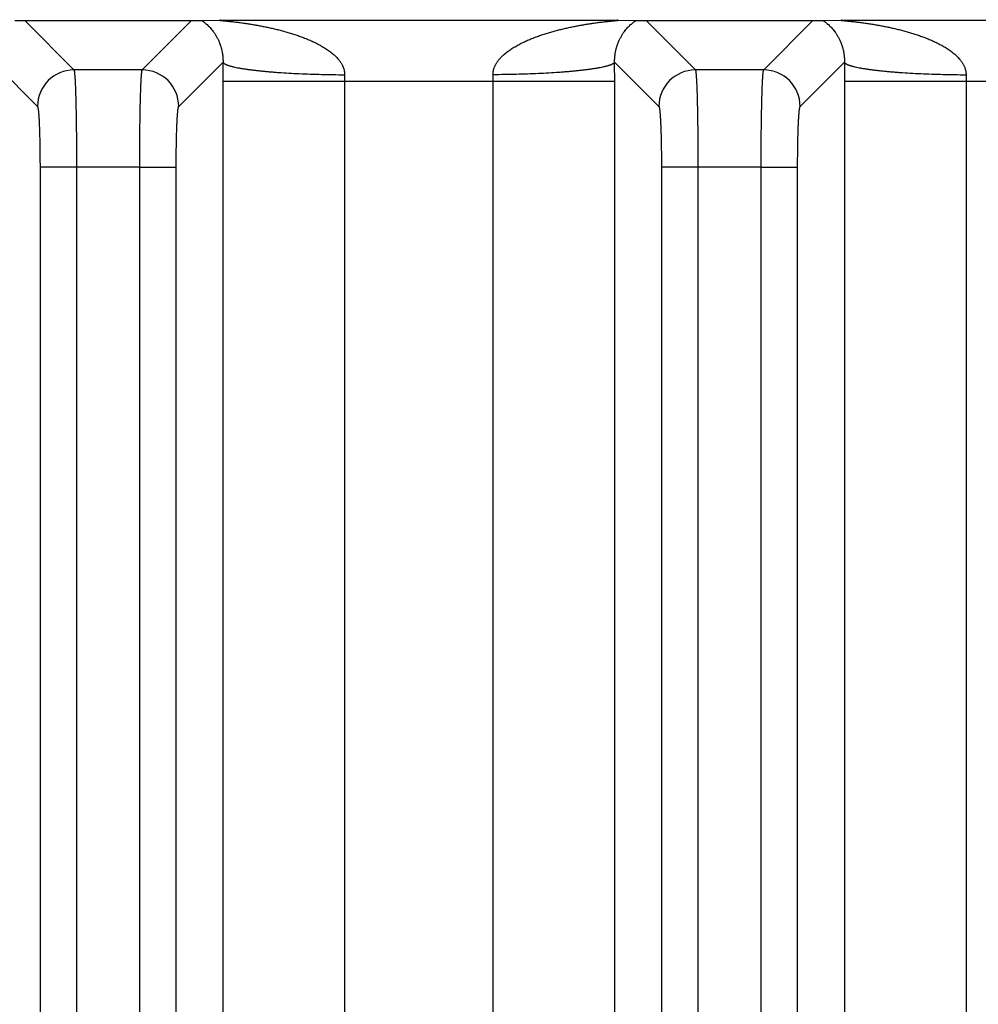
# Model space of a CAD drawing. Header units: inches. Extents: x 0 to 34, y 0 to 22.
# Tile 74 of 224: x 12.298 to 13.085, y 4.95 to 5.759. Entities that reach past the tile are written whole.
import ezdxf

# ---------------------------------------------------------------- set-up
doc = ezdxf.new("R2010")
doc.units = ezdxf.units.IN
doc.header["$LTSCALE"] = 1.87
doc.header["$MEASUREMENT"] = 0
doc.layers.get('0').update_dxf_attribs({"linetype": 'CONTINUOUS'})
doc.layers.add('DIMENSIONS', color=7, linetype='CONTINUOUS')
doc.styles.get("Standard").update_dxf_attribs({"font": 'txt', "width": 0.8})
doc.dimstyles.new('DIMSTYLE_1', dxfattribs={"dimtxt": 0.125, "dimasz": 0.18, "dimexe": 0.125, "dimexo": 0.0625, "dimgap": 0.03125, "dimtad": 0, "dimtih": 1, "dimtoh": 1, "dimdec": 3, "dimzin": 4, "dimdsep": 46, "dimtxsty": 'STANDARD', "dimblk": '_FILLED', "dimblk1": '_FILLED', "dimblk2": '_FILLED', "dimcen": 0.09, "dimadec": 0, "dimazin": 0, "dimtp": 0.01, "dimtm": 0.01, "dimtfac": 1, "dimtdec": 3, "dimtofl": 0, "dimtmove": 0, "dimatfit": 3, "dimldrblk": '_FILLED', "dimfxl": 1, "dimtolj": 1, "dimtzin": 4, "dimarcsym": 0})

# ---------------------------------------------------------------- blocks, each defined once
blk = doc.blocks.new('*D15')
at = {"layer": 'DIMENSIONS', "color": 2, "linetype": 'CONTINUOUS'}
blk.add_line((13.39159, 5.0329), (13.39159, 6.46713), dxfattribs=at)
at = {"layer": 'DIMENSIONS', "color": 2, "linetype": 'CONTINUOUS', "insert": (13.32909, 6.52963), "char_height": 0.125, "width": 1.425, "attachment_point": 1, "rotation": 90, "line_spacing_factor": 0.9}
blk.add_mtext('7.739{\\Ftxt.shx;\\W1.000000;\\H0.125000; }[196.57]', dxfattribs=at)
blk = doc.blocks.new('_FILLED')
at = {"color": 0, "linetype": 'BYBLOCK'}
blk.add_solid([(0, 0), (-1, 0.1736), (-1, -0.1736)], dxfattribs=at)
blk = doc.blocks.new('*D16')
at = {"layer": 'DIMENSIONS', "color": 2, "linetype": 'CONTINUOUS'}
blk.add_line((20.02659, 5.0329), (20.02659, 6.46713), dxfattribs=at)
at = {"layer": 'DIMENSIONS', "color": 2, "linetype": 'CONTINUOUS', "insert": (19.96409, 6.52963), "char_height": 0.125, "width": 1.425, "attachment_point": 1, "rotation": 90, "line_spacing_factor": 0.9}
blk.add_mtext('14.374{\\Ftxt.shx;\\W1.000000;\\H0.125000; }[365.1]', dxfattribs=at)
blk = doc.blocks.new('*D17')
at = {"layer": 'DIMENSIONS', "color": 2, "linetype": 'CONTINUOUS'}
blk.add_line((21.04659, 4.2329), (21.04659, 6.46713), dxfattribs=at)
at = {"layer": 'DIMENSIONS', "color": 2, "linetype": 'CONTINUOUS', "insert": (20.98409, 6.52963), "char_height": 0.125, "width": 1.525, "attachment_point": 1, "rotation": 90, "line_spacing_factor": 0.9}
blk.add_mtext('15.394{\\Ftxt.shx;\\W1.000000;\\H0.125000; }[391.01]', dxfattribs=at)

msp = doc.modelspace()

# ---------------------------------------------------------------- linework, layer by layer
at = {"color": 7, "linetype": 'CONTINUOUS'}
for p, q in [((12.29387, 5.75826), (12.30205, 5.75805)), ((12.30205, 5.75805), (12.34254, 5.71756)), ((12.30205, 5.75805), (12.43911, 5.75805)), ((12.39862, 5.71756), (12.43911, 5.75805)), ((12.43911, 5.75805), (12.44728, 5.75826)), ((12.44728, 5.75826), (12.46294, 5.75848)), ((12.46294, 5.75848), (12.78859, 5.75848)), ((12.78859, 5.75848), (12.80425, 5.75826)), ((12.80425, 5.75826), (12.81242, 5.75805)), ((12.81242, 5.75805), (12.85291, 5.71756)), ((12.81242, 5.75805), (12.94948, 5.75805)), ((12.90899, 5.71756), (12.94948, 5.75805)), ((12.94948, 5.75805), (12.95766, 5.75826)), ((12.95766, 5.75826), (12.97332, 5.75848)), ((12.97332, 5.75848), (13.29896, 5.75848)), ((12.27622, 5.72393), (12.31256, 5.68759)), ((12.39862, 5.71756), (12.34254, 5.71756)), ((12.42859, 5.68759), (12.46494, 5.72393)), ((12.78659, 5.72393), (12.82294, 5.68759)), ((12.90899, 5.71756), (12.85291, 5.71756)), ((12.93897, 5.68759), (12.97531, 5.72393)), ((12.4649, 5.70848), (12.4649, 2.38231)), ((12.4649, 5.70848), (12.78663, 5.70848)), ((12.56481, 5.70848), (12.56481, 2.38231)), ((12.68672, 2.38231), (12.68672, 5.70848)), ((12.78663, 2.38231), (12.78663, 5.70848)), ((12.97528, 5.70848), (12.97528, 2.38231)), ((12.97528, 5.70848), (13.297, 5.70848)), ((13.07518, 5.70848), (13.07518, 2.38231)), ((12.31465, 5.63764), (12.31465, 2.45316)), ((12.34462, 5.63764), (12.31465, 5.63764)), ((12.39653, 5.63769), (12.34462, 5.63764)), ((12.34462, 5.63764), (12.34462, 2.4531)), ((12.39653, 2.45316), (12.39653, 5.63769)), ((12.39653, 5.63764), (12.4265, 5.63764)), ((12.4265, 2.45316), (12.4265, 5.63764)), ((12.82503, 5.63764), (12.82503, 2.45316)), ((12.855, 5.63764), (12.82503, 5.63764)), ((12.90691, 5.63769), (12.855, 5.63764)), ((12.855, 5.63764), (12.855, 2.4531)), ((12.90691, 2.45316), (12.90691, 5.63769)), ((12.90691, 5.63764), (12.93688, 5.63764)), ((12.93688, 2.45316), (12.93688, 5.63764))]:
    msp.add_line(p, q, dxfattribs=at)
for centre, radius, start, end in [((12.34261, 5.68752), 0.03004, 90.1328, 179.8672), ((12.39855, 5.68752), 0.03004, 0.1328, 89.8672), ((15.914, 5.70842), 3.4491, 179.74225, 179.99896), ((9.34834, 5.70844), 3.43828, 0.00064, 0.25815), ((12.85298, 5.68752), 0.03004, 90.1328, 179.8672), ((12.90892, 5.68752), 0.03004, 0.1328, 89.8672), ((16.42438, 5.70842), 3.4491, 179.74225, 179.99896), ((12.93873, 5.70853), 0.37392, 179.21773, 180.00706), ((12.31419, 5.70854), 0.37253, 359.99147, 0.78374), ((13.4491, 5.70853), 0.37392, 179.21773, 180.00706)]:
    msp.add_arc(centre, radius, start, end, dxfattribs=at)
for points, knots in [([(12.44728, 5.75826), (12.44744, 5.75814), (12.44769, 5.75797), (12.44802, 5.75774), (12.44838, 5.75748), (12.44884, 5.75715), (12.44941, 5.75673), (12.45, 5.75629), (12.45082, 5.75564), (12.45186, 5.75475), (12.45311, 5.75358), (12.45438, 5.75228), (12.45566, 5.75082), (12.45693, 5.74921), (12.45796, 5.74773), (12.45878, 5.74646), (12.45939, 5.74542), (12.46, 5.74433), (12.46061, 5.74316), (12.4612, 5.74192), (12.46167, 5.74083), (12.46205, 5.73991), (12.46233, 5.73919), (12.4626, 5.73843), (12.46287, 5.73765), (12.46313, 5.73683), (12.46338, 5.73597), (12.46363, 5.73507), (12.46395, 5.73378), (12.4642, 5.7326), (12.46438, 5.73154), (12.46448, 5.73097), (12.46456, 5.73038), (12.46464, 5.72977), (12.46472, 5.72914), (12.46477, 5.7286), (12.46481, 5.72815), (12.46484, 5.72781), (12.46486, 5.72746), (12.46489, 5.72697), (12.46492, 5.72635), (12.46495, 5.72558), (12.46495, 5.72477), (12.46494, 5.72422), (12.46494, 5.72393)], [0, 0, 0, 0, 0.014649, 0.022432, 0.03047, 0.047242, 0.064855, 0.083225, 0.102281, 0.142334, 0.184911, 0.230041, 0.277909, 0.328821, 0.38323, 0.411931, 0.441745, 0.472801, 0.505293, 0.539375, 0.575223, 0.593911, 0.613204, 0.633128, 0.653685, 0.674988, 0.697162, 0.720244, 0.744358, 0.796294, 0.810187, 0.824478, 0.839237, 0.854507, 0.870283, 0.886616, 0.895041, 0.903651, 0.912403, 0.921289, 0.939689, 0.958986, 0.978971, 1, 1, 1, 1]), ([(12.46294, 5.75848), (12.46289, 5.75848), (12.4628, 5.75848), (12.46266, 5.75847), (12.46253, 5.75847), (12.46243, 5.75846), (12.46237, 5.75846), (12.46232, 5.75846), (12.46228, 5.75845), (12.46224, 5.75845), (12.46221, 5.75844), (12.46219, 5.75844), (12.46217, 5.75843), (12.46216, 5.75843), (12.46215, 5.75843), (12.46215, 5.75842), (12.46214, 5.75842), (12.46214, 5.75842), (12.46214, 5.75841), (12.46214, 5.75841), (12.46215, 5.7584), (12.46216, 5.7584), (12.46217, 5.75839), (12.46219, 5.75839), (12.46222, 5.75838), (12.46225, 5.75837), (12.46229, 5.75836), (12.46235, 5.75835), (12.46243, 5.75833), (12.46254, 5.75832), (12.46267, 5.7583), (12.46281, 5.75828), (12.46295, 5.75826), (12.46311, 5.75824), (12.46327, 5.75822), (12.46344, 5.7582), (12.46368, 5.75818), (12.46399, 5.75814), (12.46437, 5.7581), (12.46476, 5.75806), (12.46517, 5.75802), (12.46558, 5.75798), (12.46599, 5.75793), (12.46656, 5.75787), (12.46728, 5.7578), (12.46816, 5.75771), (12.46904, 5.75762), (12.46994, 5.75752), (12.47084, 5.75742), (12.47175, 5.75732), (12.47296, 5.75719), (12.4745, 5.75701), (12.47634, 5.75679), (12.47819, 5.75655), (12.48005, 5.75631), (12.48192, 5.75605), (12.48379, 5.75578), (12.48566, 5.7555), (12.48753, 5.75521), (12.4894, 5.7549), (12.4919, 5.75448), (12.49503, 5.75392), (12.49878, 5.7532), (12.50252, 5.75242), (12.50625, 5.75158), (12.50998, 5.75068), (12.51369, 5.74971), (12.51739, 5.74868), (12.52107, 5.74757), (12.52473, 5.74639), (12.52776, 5.74533), (12.53016, 5.74444), (12.53196, 5.74374), (12.53375, 5.74302), (12.53553, 5.74228), (12.5373, 5.7415), (12.53906, 5.7407), (12.5408, 5.73986), (12.54253, 5.73899), (12.54395, 5.73824), (12.54509, 5.73762), (12.54621, 5.73698), (12.5476, 5.73616), (12.54925, 5.73513), (12.55087, 5.73406), (12.55246, 5.73293), (12.554, 5.73175), (12.55551, 5.7305), (12.55696, 5.72919), (12.55835, 5.72781), (12.55945, 5.72659), (12.56028, 5.72557), (12.56088, 5.72479), (12.56145, 5.72398), (12.56199, 5.72314), (12.5625, 5.72229), (12.56296, 5.72141), (12.56339, 5.7205), (12.56377, 5.71958), (12.5641, 5.71863), (12.56433, 5.71782), (12.56448, 5.71716), (12.56462, 5.7165), (12.56472, 5.71583), (12.56479, 5.71516), (12.56484, 5.71448), (12.56485, 5.71397), (12.56484, 5.71363)], [0, 0, 0, 0, 0.001254, 0.002422, 0.003489, 0.004434, 0.004855, 0.005238, 0.005583, 0.005888, 0.006151, 0.006371, 0.006545, 0.006614, 0.006673, 0.006721, 0.006759, 0.00679, 0.006817, 0.006882, 0.006927, 0.006983, 0.007126, 0.007315, 0.007549, 0.007827, 0.008147, 0.008507, 0.009336, 0.010295, 0.011364, 0.012527, 0.013772, 0.015091, 0.016474, 0.017912, 0.019397, 0.022485, 0.025701, 0.029016, 0.032412, 0.035877, 0.039398, 0.042967, 0.050217, 0.057585, 0.065048, 0.072585, 0.080179, 0.087823, 0.095508, 0.110975, 0.126546, 0.142196, 0.157908, 0.173671, 0.189476, 0.205315, 0.221184, 0.237079, 0.252996, 0.284885, 0.316837, 0.34884, 0.380888, 0.412973, 0.445093, 0.477244, 0.509425, 0.541635, 0.573876, 0.590007, 0.606146, 0.622294, 0.638451, 0.654617, 0.670791, 0.686978, 0.703175, 0.719383, 0.727493, 0.735606, 0.751844, 0.768097, 0.78437, 0.800664, 0.816982, 0.833329, 0.849709, 0.866129, 0.882595, 0.890849, 0.899119, 0.907405, 0.915709, 0.924032, 0.932377, 0.940744, 0.949134, 0.95755, 0.965991, 0.970221, 0.974458, 0.982949, 0.987204, 0.991465, 1, 1, 1, 1]), ([(12.68669, 5.71363), (12.68668, 5.71397), (12.6867, 5.71465), (12.68679, 5.71566), (12.68691, 5.7165), (12.68705, 5.71716), (12.68716, 5.71765), (12.68729, 5.71814), (12.68744, 5.71862), (12.6876, 5.7191), (12.68782, 5.71973), (12.68814, 5.7205), (12.68857, 5.72141), (12.68903, 5.72229), (12.68954, 5.72314), (12.69008, 5.72398), (12.69065, 5.72479), (12.69125, 5.72557), (12.69187, 5.72634), (12.69252, 5.72708), (12.69341, 5.72804), (12.69457, 5.72919), (12.69602, 5.7305), (12.69753, 5.73175), (12.69907, 5.73293), (12.70066, 5.73406), (12.70228, 5.73513), (12.70393, 5.73616), (12.7056, 5.73715), (12.70729, 5.73809), (12.709, 5.739), (12.71073, 5.73986), (12.71247, 5.7407), (12.71423, 5.7415), (12.716, 5.74228), (12.71778, 5.74302), (12.71957, 5.74374), (12.72137, 5.74444), (12.72377, 5.74533), (12.7268, 5.74639), (12.73046, 5.74757), (12.73414, 5.74868), (12.73784, 5.74971), (12.74155, 5.75068), (12.74528, 5.75158), (12.74901, 5.75242), (12.75276, 5.7532), (12.7565, 5.75392), (12.75963, 5.75448), (12.76213, 5.7549), (12.764, 5.75521), (12.76587, 5.7555), (12.76774, 5.75578), (12.76961, 5.75605), (12.77148, 5.75631), (12.77334, 5.75655), (12.77519, 5.75679), (12.77704, 5.75701), (12.77887, 5.75722), (12.78039, 5.75739), (12.78159, 5.75752), (12.78249, 5.75762), (12.78337, 5.75771), (12.78425, 5.7578), (12.78497, 5.75787), (12.78554, 5.75793), (12.78595, 5.75798), (12.78636, 5.75802), (12.78677, 5.75806), (12.78716, 5.7581), (12.78754, 5.75814), (12.78785, 5.75818), (12.78809, 5.7582), (12.78826, 5.75822), (12.78842, 5.75824), (12.78858, 5.75826), (12.78872, 5.75828), (12.78886, 5.7583), (12.78899, 5.75832), (12.7891, 5.75833), (12.78918, 5.75835), (12.78924, 5.75836), (12.78928, 5.75837), (12.78931, 5.75838), (12.78934, 5.75839), (12.78936, 5.75839), (12.78937, 5.7584), (12.78938, 5.7584), (12.78939, 5.75841), (12.78939, 5.75841), (12.78939, 5.75842), (12.78939, 5.75842), (12.78938, 5.75842), (12.78938, 5.75843), (12.78937, 5.75843), (12.78936, 5.75843), (12.78934, 5.75844), (12.78932, 5.75844), (12.78929, 5.75845), (12.78925, 5.75845), (12.78921, 5.75846), (12.78917, 5.75846), (12.7891, 5.75846), (12.789, 5.75847), (12.78887, 5.75847), (12.78873, 5.75848), (12.78864, 5.75848), (12.78859, 5.75848)], [0, 0, 0, 0, 0.008535, 0.01705, 0.025541, 0.029778, 0.034008, 0.038232, 0.04245, 0.046661, 0.050866, 0.059257, 0.067624, 0.075969, 0.084292, 0.092597, 0.100883, 0.109152, 0.117406, 0.125647, 0.133874, 0.150294, 0.166674, 0.183021, 0.19934, 0.215634, 0.231906, 0.24816, 0.264398, 0.28062, 0.296829, 0.313026, 0.329213, 0.345387, 0.361552, 0.37771, 0.393858, 0.409997, 0.426129, 0.45837, 0.49058, 0.522761, 0.554913, 0.587032, 0.619118, 0.651165, 0.683168, 0.715121, 0.747011, 0.762927, 0.778822, 0.794691, 0.81053, 0.826335, 0.842098, 0.857811, 0.873461, 0.889032, 0.904499, 0.919827, 0.927423, 0.934958, 0.942421, 0.949791, 0.95704, 0.960608, 0.96413, 0.967594, 0.970992, 0.974308, 0.977524, 0.98061, 0.982094, 0.98353, 0.984912, 0.986233, 0.987484, 0.988652, 0.989722, 0.990678, 0.991499, 0.991855, 0.992171, 0.992448, 0.992683, 0.992874, 0.993019, 0.993076, 0.993121, 0.993187, 0.993214, 0.993244, 0.993282, 0.99333, 0.993388, 0.993457, 0.993629, 0.993845, 0.994105, 0.994409, 0.994755, 0.995141, 0.995565, 0.996514, 0.997584, 0.99875, 1, 1, 1, 1]), ([(12.78659, 5.72393), (12.78659, 5.72421), (12.78658, 5.72477), (12.78658, 5.72558), (12.78661, 5.72635), (12.78664, 5.72709), (12.78669, 5.7278), (12.78675, 5.72849), (12.78681, 5.72914), (12.78689, 5.72977), (12.78697, 5.73038), (12.78708, 5.73116), (12.78724, 5.73208), (12.78745, 5.73313), (12.78767, 5.73413), (12.7879, 5.73507), (12.78815, 5.73597), (12.7884, 5.73683), (12.78874, 5.7379), (12.78919, 5.73917), (12.78975, 5.74059), (12.79033, 5.74192), (12.79092, 5.74316), (12.79153, 5.74433), (12.79214, 5.74542), (12.79275, 5.74646), (12.79357, 5.74773), (12.7946, 5.74921), (12.79588, 5.75082), (12.79715, 5.75228), (12.79842, 5.75358), (12.79967, 5.75475), (12.80071, 5.75564), (12.80153, 5.75629), (12.80212, 5.75673), (12.80269, 5.75715), (12.80323, 5.75755), (12.80375, 5.75791), (12.80409, 5.75815), (12.80425, 5.75826)], [0, 0, 0, 0, 0.020874, 0.0411, 0.060417, 0.07862, 0.096313, 0.113422, 0.129822, 0.145519, 0.16071, 0.175494, 0.203758, 0.230365, 0.255613, 0.279807, 0.302864, 0.324976, 0.346308, 0.386805, 0.424758, 0.460645, 0.494729, 0.527177, 0.558234, 0.58809, 0.616799, 0.671179, 0.722089, 0.769963, 0.815093, 0.857661, 0.897724, 0.916781, 0.935143, 0.952758, 0.969527, 0.985305, 1, 1, 1, 1]), ([(12.95766, 5.75826), (12.95782, 5.75814), (12.95806, 5.75797), (12.9584, 5.75774), (12.95876, 5.75748), (12.95922, 5.75715), (12.95979, 5.75673), (12.96038, 5.75629), (12.96119, 5.75564), (12.96223, 5.75475), (12.96349, 5.75358), (12.96476, 5.75228), (12.96603, 5.75082), (12.9673, 5.74921), (12.96833, 5.74773), (12.96915, 5.74646), (12.96977, 5.74542), (12.97038, 5.74433), (12.97098, 5.74316), (12.97157, 5.74192), (12.97205, 5.74083), (12.97242, 5.73991), (12.9727, 5.73919), (12.97297, 5.73843), (12.97324, 5.73765), (12.9735, 5.73683), (12.97376, 5.73597), (12.974, 5.73507), (12.97432, 5.73378), (12.97457, 5.7326), (12.97476, 5.73154), (12.97485, 5.73097), (12.97494, 5.73038), (12.97502, 5.72977), (12.97509, 5.72914), (12.97515, 5.7286), (12.97519, 5.72815), (12.97521, 5.72781), (12.97524, 5.72746), (12.97527, 5.72697), (12.9753, 5.72635), (12.97532, 5.72558), (12.97533, 5.72477), (12.97532, 5.72422), (12.97531, 5.72393)], [0, 0, 0, 0, 0.014649, 0.022432, 0.03047, 0.047242, 0.064855, 0.083225, 0.102281, 0.142334, 0.184911, 0.230041, 0.277909, 0.328821, 0.38323, 0.411931, 0.441745, 0.472801, 0.505293, 0.539375, 0.575223, 0.593911, 0.613204, 0.633128, 0.653685, 0.674988, 0.697162, 0.720244, 0.744358, 0.796294, 0.810187, 0.824478, 0.839237, 0.854507, 0.870283, 0.886616, 0.895041, 0.903651, 0.912403, 0.921289, 0.939689, 0.958986, 0.978971, 1, 1, 1, 1]), ([(12.97332, 5.75848), (12.97327, 5.75848), (12.97317, 5.75848), (12.97303, 5.75847), (12.97291, 5.75847), (12.97281, 5.75846), (12.97274, 5.75846), (12.97269, 5.75846), (12.97265, 5.75845), (12.97262, 5.75845), (12.97259, 5.75844), (12.97256, 5.75844), (12.97254, 5.75843), (12.97253, 5.75843), (12.97252, 5.75843), (12.97252, 5.75842), (12.97252, 5.75842), (12.97251, 5.75842), (12.97251, 5.75841), (12.97252, 5.75841), (12.97252, 5.7584), (12.97253, 5.7584), (12.97254, 5.75839), (12.97257, 5.75839), (12.97259, 5.75838), (12.97262, 5.75837), (12.97266, 5.75836), (12.97272, 5.75835), (12.9728, 5.75833), (12.97292, 5.75832), (12.97304, 5.7583), (12.97318, 5.75828), (12.97333, 5.75826), (12.97348, 5.75824), (12.97365, 5.75822), (12.97382, 5.7582), (12.97405, 5.75818), (12.97436, 5.75814), (12.97474, 5.7581), (12.97514, 5.75806), (12.97554, 5.75802), (12.97595, 5.75798), (12.97637, 5.75793), (12.97694, 5.75787), (12.97766, 5.7578), (12.97853, 5.75771), (12.97942, 5.75762), (12.98031, 5.75752), (12.98121, 5.75742), (12.98212, 5.75732), (12.98334, 5.75719), (12.98487, 5.75701), (12.98671, 5.75679), (12.98857, 5.75655), (12.99043, 5.75631), (12.99229, 5.75605), (12.99416, 5.75578), (12.99603, 5.7555), (12.9979, 5.75521), (12.99978, 5.7549), (13.00228, 5.75448), (13.0054, 5.75392), (13.00915, 5.7532), (13.01289, 5.75242), (13.01663, 5.75158), (13.02035, 5.75068), (13.02406, 5.74971), (13.02776, 5.74868), (13.03144, 5.74757), (13.0351, 5.74639), (13.03813, 5.74533), (13.04054, 5.74444), (13.04234, 5.74374), (13.04413, 5.74302), (13.04591, 5.74228), (13.04767, 5.7415), (13.04943, 5.7407), (13.05117, 5.73986), (13.0529, 5.73899), (13.05433, 5.73824), (13.05546, 5.73762), (13.05658, 5.73698), (13.05798, 5.73616), (13.05962, 5.73513), (13.06124, 5.73406), (13.06283, 5.73293), (13.06438, 5.73175), (13.06588, 5.7305), (13.06734, 5.72919), (13.06873, 5.72781), (13.06982, 5.72659), (13.07066, 5.72557), (13.07125, 5.72479), (13.07182, 5.72398), (13.07236, 5.72314), (13.07287, 5.72229), (13.07334, 5.72141), (13.07376, 5.7205), (13.07414, 5.71958), (13.07447, 5.71863), (13.0747, 5.71782), (13.07486, 5.71716), (13.07499, 5.7165), (13.07509, 5.71583), (13.07516, 5.71516), (13.07521, 5.71448), (13.07522, 5.71397), (13.07522, 5.71363)], [0, 0, 0, 0, 0.001254, 0.002422, 0.003489, 0.004434, 0.004855, 0.005238, 0.005583, 0.005888, 0.006151, 0.006371, 0.006545, 0.006614, 0.006673, 0.006721, 0.006759, 0.00679, 0.006817, 0.006882, 0.006927, 0.006983, 0.007126, 0.007315, 0.007549, 0.007827, 0.008147, 0.008507, 0.009336, 0.010295, 0.011364, 0.012527, 0.013772, 0.015091, 0.016474, 0.017912, 0.019397, 0.022485, 0.025701, 0.029016, 0.032412, 0.035877, 0.039398, 0.042967, 0.050217, 0.057585, 0.065048, 0.072585, 0.080179, 0.087823, 0.095508, 0.110975, 0.126546, 0.142196, 0.157908, 0.173671, 0.189476, 0.205315, 0.221184, 0.237079, 0.252996, 0.284885, 0.316837, 0.34884, 0.380888, 0.412973, 0.445093, 0.477244, 0.509425, 0.541635, 0.573876, 0.590007, 0.606146, 0.622294, 0.638451, 0.654617, 0.670791, 0.686978, 0.703175, 0.719383, 0.727493, 0.735606, 0.751844, 0.768097, 0.78437, 0.800664, 0.816982, 0.833329, 0.849709, 0.866129, 0.882595, 0.890849, 0.899119, 0.907405, 0.915709, 0.924032, 0.932377, 0.940744, 0.949134, 0.95755, 0.965991, 0.970221, 0.974458, 0.982949, 0.987204, 0.991465, 1, 1, 1, 1]), ([(12.34254, 5.71756), (12.34255, 5.71754), (12.34256, 5.71751), (12.34259, 5.71745), (12.34262, 5.71738), (12.34265, 5.71726), (12.3427, 5.71709), (12.34275, 5.71685), (12.3428, 5.71656), (12.34285, 5.71623), (12.3429, 5.71585), (12.34295, 5.71543), (12.343, 5.71497), (12.34307, 5.71426), (12.34315, 5.71326), (12.34325, 5.71194), (12.34335, 5.71045), (12.34344, 5.7088), (12.34353, 5.70698), (12.34362, 5.705), (12.34371, 5.70287), (12.34379, 5.70059), (12.3439, 5.69727), (12.34403, 5.69279), (12.34416, 5.68705), (12.34428, 5.68086), (12.34438, 5.67428), (12.34447, 5.66736), (12.34454, 5.66017), (12.34459, 5.65277), (12.34462, 5.64524), (12.34462, 5.64018), (12.34462, 5.63764)], [0, 0, 0, 0, 0.000675, 0.001477, 0.002411, 0.003478, 0.006021, 0.009114, 0.01276, 0.016959, 0.021711, 0.027014, 0.032868, 0.039268, 0.053697, 0.07027, 0.088953, 0.109705, 0.132479, 0.157224, 0.183885, 0.212402, 0.24271, 0.30842, 0.380421, 0.45806, 0.540631, 0.627383, 0.717527, 0.810244, 0.904688, 1, 1, 1, 1]), ([(12.39653, 5.63769), (12.39653, 5.64023), (12.39654, 5.64529), (12.39657, 5.65282), (12.39662, 5.66021), (12.39669, 5.6674), (12.39677, 5.67431), (12.39688, 5.68089), (12.397, 5.68708), (12.39713, 5.69282), (12.39726, 5.69729), (12.39737, 5.70061), (12.39745, 5.70288), (12.39754, 5.70501), (12.39763, 5.70699), (12.39772, 5.7088), (12.39781, 5.71046), (12.3979, 5.71195), (12.398, 5.71327), (12.39809, 5.71426), (12.39816, 5.71497), (12.39821, 5.71543), (12.39826, 5.71585), (12.39831, 5.71623), (12.39836, 5.71656), (12.39841, 5.71685), (12.39846, 5.71709), (12.3985, 5.71726), (12.39854, 5.71738), (12.39857, 5.71745), (12.39859, 5.71751), (12.39861, 5.71754), (12.39862, 5.71756)], [0, 0, 0, 0, 0.095333, 0.189793, 0.28252, 0.37267, 0.459424, 0.541993, 0.619628, 0.691624, 0.757327, 0.787631, 0.816144, 0.842802, 0.867543, 0.890314, 0.911062, 0.929742, 0.946313, 0.960739, 0.967138, 0.97299, 0.978293, 0.983044, 0.987243, 0.990887, 0.99398, 0.996522, 0.99759, 0.998523, 0.999325, 1, 1, 1, 1]), ([(12.46494, 5.72393), (12.46502, 5.72375), (12.46517, 5.72354), (12.46538, 5.72331), (12.46556, 5.72315), (12.46582, 5.72294), (12.46618, 5.72269), (12.4666, 5.72245), (12.46707, 5.72221), (12.46759, 5.72197), (12.46818, 5.72173), (12.46881, 5.72149), (12.46951, 5.72125), (12.47025, 5.72101), (12.47105, 5.72078), (12.4719, 5.72054), (12.47281, 5.72031), (12.47412, 5.72), (12.47589, 5.71962), (12.47774, 5.71926), (12.47933, 5.71897), (12.48104, 5.71868), (12.4833, 5.71833), (12.48614, 5.71792), (12.48917, 5.71753), (12.49237, 5.71715), (12.49574, 5.71679), (12.49926, 5.71644), (12.50293, 5.71612), (12.50674, 5.7158), (12.51208, 5.71541), (12.51904, 5.71496), (12.52769, 5.71452), (12.53668, 5.71416), (12.54592, 5.71389), (12.55534, 5.7137), (12.56166, 5.71365), (12.56484, 5.71363)], [0, 0, 0, 0, 0.005799, 0.007465, 0.00923, 0.013072, 0.017357, 0.022108, 0.027339, 0.03306, 0.039278, 0.045998, 0.053221, 0.060948, 0.069179, 0.077914, 0.087149, 0.096881, 0.117825, 0.140711, 0.152869, 0.165496, 0.192133, 0.220567, 0.250738, 0.282582, 0.31603, 0.35101, 0.387444, 0.425252, 0.464349, 0.546063, 0.631855, 0.720957, 0.812567, 0.905861, 1, 1, 1, 1]), ([(12.78659, 5.72393), (12.78652, 5.72375), (12.78637, 5.72354), (12.78616, 5.72331), (12.78598, 5.72315), (12.78572, 5.72294), (12.78536, 5.72269), (12.78494, 5.72245), (12.78447, 5.72221), (12.78394, 5.72197), (12.78336, 5.72173), (12.78272, 5.72149), (12.78203, 5.72125), (12.78128, 5.72101), (12.78048, 5.72078), (12.77963, 5.72054), (12.77872, 5.72031), (12.77741, 5.72), (12.77565, 5.71962), (12.77379, 5.71926), (12.77221, 5.71897), (12.7705, 5.71868), (12.76824, 5.71833), (12.76539, 5.71792), (12.76236, 5.71753), (12.75916, 5.71715), (12.7558, 5.71679), (12.75227, 5.71644), (12.7486, 5.71612), (12.74479, 5.7158), (12.73945, 5.71541), (12.73249, 5.71496), (12.72384, 5.71452), (12.71485, 5.71416), (12.70561, 5.71389), (12.69619, 5.7137), (12.68987, 5.71365), (12.68669, 5.71363)], [0, 0, 0, 0, 0.005801, 0.007467, 0.009232, 0.013075, 0.017361, 0.022113, 0.027344, 0.033066, 0.039285, 0.046006, 0.053229, 0.060958, 0.06919, 0.077925, 0.087161, 0.096894, 0.117839, 0.140726, 0.152885, 0.165513, 0.19215, 0.220585, 0.250756, 0.282601, 0.316049, 0.351029, 0.387463, 0.42527, 0.464367, 0.546079, 0.631869, 0.720968, 0.812574, 0.905865, 1, 1, 1, 1]), ([(12.85291, 5.71756), (12.85292, 5.71754), (12.85294, 5.71751), (12.85296, 5.71745), (12.85299, 5.71738), (12.85303, 5.71726), (12.85307, 5.71709), (12.85312, 5.71685), (12.85317, 5.71656), (12.85322, 5.71623), (12.85327, 5.71585), (12.85332, 5.71543), (12.85337, 5.71497), (12.85344, 5.71426), (12.85353, 5.71326), (12.85363, 5.71194), (12.85372, 5.71045), (12.85381, 5.7088), (12.85391, 5.70698), (12.85399, 5.705), (12.85408, 5.70287), (12.85416, 5.70059), (12.85427, 5.69727), (12.8544, 5.69279), (12.85454, 5.68705), (12.85466, 5.68086), (12.85476, 5.67428), (12.85485, 5.66736), (12.85491, 5.66017), (12.85496, 5.65277), (12.85499, 5.64524), (12.855, 5.64018), (12.855, 5.63764)], [0, 0, 0, 0, 0.000675, 0.001477, 0.002411, 0.003478, 0.006021, 0.009114, 0.01276, 0.016959, 0.021711, 0.027014, 0.032868, 0.039268, 0.053697, 0.07027, 0.088953, 0.109705, 0.132479, 0.157224, 0.183885, 0.212402, 0.24271, 0.30842, 0.380421, 0.45806, 0.540631, 0.627383, 0.717527, 0.810244, 0.904688, 1, 1, 1, 1]), ([(12.90691, 5.63769), (12.90691, 5.64023), (12.90691, 5.64529), (12.90694, 5.65282), (12.90699, 5.66021), (12.90706, 5.6674), (12.90715, 5.67431), (12.90725, 5.68089), (12.90737, 5.68708), (12.9075, 5.69282), (12.90763, 5.69729), (12.90774, 5.70061), (12.90783, 5.70288), (12.90791, 5.70501), (12.908, 5.70699), (12.90809, 5.7088), (12.90818, 5.71046), (12.90828, 5.71195), (12.90838, 5.71327), (12.90846, 5.71426), (12.90853, 5.71497), (12.90858, 5.71543), (12.90863, 5.71585), (12.90868, 5.71623), (12.90873, 5.71656), (12.90878, 5.71685), (12.90883, 5.71709), (12.90888, 5.71726), (12.90891, 5.71738), (12.90894, 5.71745), (12.90897, 5.71751), (12.90899, 5.71754), (12.90899, 5.71756)], [0, 0, 0, 0, 0.095333, 0.189793, 0.28252, 0.37267, 0.459424, 0.541993, 0.619628, 0.691624, 0.757327, 0.787631, 0.816144, 0.842802, 0.867543, 0.890314, 0.911062, 0.929742, 0.946313, 0.960739, 0.967138, 0.97299, 0.978293, 0.983044, 0.987243, 0.990887, 0.99398, 0.996522, 0.99759, 0.998523, 0.999325, 1, 1, 1, 1]), ([(12.97532, 5.72393), (12.97539, 5.72375), (12.97554, 5.72354), (12.97575, 5.72331), (12.97593, 5.72315), (12.97619, 5.72294), (12.97655, 5.72269), (12.97697, 5.72245), (12.97744, 5.72221), (12.97797, 5.72197), (12.97855, 5.72173), (12.97919, 5.72149), (12.97988, 5.72125), (12.98063, 5.72101), (12.98143, 5.72078), (12.98228, 5.72054), (12.98319, 5.72031), (12.9845, 5.72), (12.98626, 5.71962), (12.98812, 5.71926), (12.9897, 5.71897), (12.99141, 5.71868), (12.99367, 5.71833), (12.99652, 5.71792), (12.99955, 5.71753), (13.00275, 5.71715), (13.00611, 5.71679), (13.00963, 5.71644), (13.0133, 5.71612), (13.01712, 5.7158), (13.02246, 5.71541), (13.02941, 5.71496), (13.03806, 5.71452), (13.04705, 5.71416), (13.0563, 5.71389), (13.06571, 5.7137), (13.07204, 5.71365), (13.07522, 5.71363)], [0, 0, 0, 0, 0.005799, 0.007465, 0.00923, 0.013072, 0.017357, 0.022108, 0.027339, 0.03306, 0.039278, 0.045998, 0.053221, 0.060948, 0.069179, 0.077914, 0.087149, 0.096881, 0.117825, 0.140711, 0.152869, 0.165496, 0.192133, 0.220567, 0.250738, 0.282582, 0.31603, 0.35101, 0.387444, 0.425252, 0.464349, 0.546063, 0.631855, 0.720957, 0.812567, 0.905861, 1, 1, 1, 1]), ([(12.31256, 5.68759), (12.31257, 5.68758), (12.31259, 5.68756), (12.31262, 5.68752), (12.31264, 5.68748), (12.31268, 5.6874), (12.31272, 5.6873), (12.31277, 5.68718), (12.3128, 5.68706), (12.31283, 5.68694), (12.31288, 5.68676), (12.31293, 5.68652), (12.313, 5.68615), (12.31309, 5.68562), (12.31318, 5.68491), (12.31328, 5.68408), (12.31338, 5.68315), (12.31347, 5.68211), (12.31356, 5.68098), (12.31365, 5.67974), (12.31377, 5.67791), (12.31391, 5.67539), (12.31405, 5.67211), (12.31419, 5.66853), (12.31431, 5.66466), (12.31441, 5.66054), (12.3145, 5.65622), (12.31457, 5.65172), (12.31463, 5.64551), (12.31465, 5.6408), (12.31465, 5.63764)], [0, 0, 0, 0, 0.000786, 0.001684, 0.0027, 0.00384, 0.006502, 0.009692, 0.011487, 0.013417, 0.017684, 0.022492, 0.027844, 0.040173, 0.054655, 0.071265, 0.089971, 0.110734, 0.133508, 0.158246, 0.184891, 0.243666, 0.309304, 0.38122, 0.458759, 0.541223, 0.627863, 0.717889, 0.810487, 1, 1, 1, 1]), ([(12.4265, 5.63764), (12.4265, 5.6408), (12.42652, 5.64551), (12.42659, 5.65172), (12.42666, 5.65622), (12.42674, 5.66054), (12.42685, 5.66466), (12.42697, 5.66853), (12.4271, 5.67211), (12.42725, 5.67539), (12.42739, 5.67791), (12.42751, 5.67974), (12.4276, 5.68098), (12.42769, 5.68211), (12.42778, 5.68315), (12.42788, 5.68408), (12.42797, 5.68491), (12.42807, 5.68562), (12.42816, 5.68615), (12.42823, 5.68652), (12.42828, 5.68676), (12.42832, 5.68694), (12.42836, 5.68706), (12.42839, 5.68718), (12.42843, 5.6873), (12.42848, 5.6874), (12.42851, 5.68748), (12.42854, 5.68752), (12.42856, 5.68756), (12.42858, 5.68758), (12.42859, 5.68759)], [0, 0, 0, 0, 0.189514, 0.28211, 0.372138, 0.458777, 0.541241, 0.61878, 0.690695, 0.756335, 0.815107, 0.841754, 0.866492, 0.889265, 0.910028, 0.928735, 0.945345, 0.959826, 0.972155, 0.977508, 0.982317, 0.986582, 0.988512, 0.990307, 0.993496, 0.996159, 0.997299, 0.998316, 0.999213, 1, 1, 1, 1]), ([(12.82294, 5.68759), (12.82295, 5.68758), (12.82297, 5.68756), (12.82299, 5.68752), (12.82302, 5.68748), (12.82305, 5.6874), (12.8231, 5.6873), (12.82314, 5.68718), (12.82317, 5.68706), (12.82321, 5.68694), (12.82325, 5.68676), (12.8233, 5.68652), (12.82337, 5.68615), (12.82346, 5.68562), (12.82356, 5.68491), (12.82365, 5.68408), (12.82375, 5.68315), (12.82384, 5.68211), (12.82393, 5.68098), (12.82402, 5.67974), (12.82414, 5.67791), (12.82428, 5.67539), (12.82443, 5.67211), (12.82456, 5.66853), (12.82468, 5.66466), (12.82479, 5.66054), (12.82487, 5.65622), (12.82494, 5.65172), (12.82501, 5.64551), (12.82503, 5.6408), (12.82503, 5.63764)], [0, 0, 0, 0, 0.000786, 0.001684, 0.0027, 0.00384, 0.006502, 0.009692, 0.011487, 0.013417, 0.017684, 0.022492, 0.027844, 0.040173, 0.054655, 0.071265, 0.089971, 0.110734, 0.133508, 0.158246, 0.184891, 0.243666, 0.309304, 0.38122, 0.458759, 0.541223, 0.627863, 0.717889, 0.810487, 1, 1, 1, 1]), ([(12.93688, 5.63764), (12.93688, 5.6408), (12.9369, 5.64551), (12.93696, 5.65172), (12.93703, 5.65622), (12.93712, 5.66054), (12.93722, 5.66466), (12.93734, 5.66853), (12.93748, 5.67211), (12.93762, 5.67539), (12.93776, 5.67791), (12.93788, 5.67974), (12.93797, 5.68098), (12.93806, 5.68211), (12.93816, 5.68315), (12.93825, 5.68408), (12.93835, 5.68491), (12.93845, 5.68562), (12.93853, 5.68615), (12.9386, 5.68652), (12.93865, 5.68676), (12.9387, 5.68694), (12.93873, 5.68706), (12.93876, 5.68718), (12.93881, 5.6873), (12.93885, 5.6874), (12.93889, 5.68748), (12.93891, 5.68752), (12.93894, 5.68756), (12.93896, 5.68758), (12.93897, 5.68759)], [0, 0, 0, 0, 0.189514, 0.28211, 0.372138, 0.458777, 0.541241, 0.61878, 0.690695, 0.756335, 0.815107, 0.841754, 0.866492, 0.889265, 0.910028, 0.928735, 0.945345, 0.959826, 0.972155, 0.977508, 0.982317, 0.986582, 0.988512, 0.990307, 0.993496, 0.996159, 0.997299, 0.998316, 0.999213, 1, 1, 1, 1])]:
    msp.add_open_spline(points, degree=3, knots=knots, dxfattribs=at)

# ---------------------------------------------------------------- dimensions: what is measured, and where the dimension line sits
at = {"layer": 'DIMENSIONS', "color": 2, "linetype": 'CONTINUOUS'}
for feature_location, offset, origin, picture, middle in [((21.04659, 4.2329), (0, 2.23423), (5.65259, 4.1704), '*D17', (21.04659, 7.29213)), ((13.39159, 5.0329), (0, 1.43423), (5.65259, 4.9704), '*D15', (13.39159, 7.24213)), ((20.02659, 5.0329), (0, 1.43423), (5.65259, 4.9704), '*D16', (20.02659, 7.24213))]:
    dim = msp.add_ordinate_dim(feature_location=feature_location, offset=offset, dtype=1, origin=origin, dimstyle='DIMSTYLE_1', dxfattribs=at)
    dim.commit()
    dim.dimension.update_dxf_attribs({"geometry": picture, "text_midpoint": middle})

doc.saveas('drawing.dxf')
